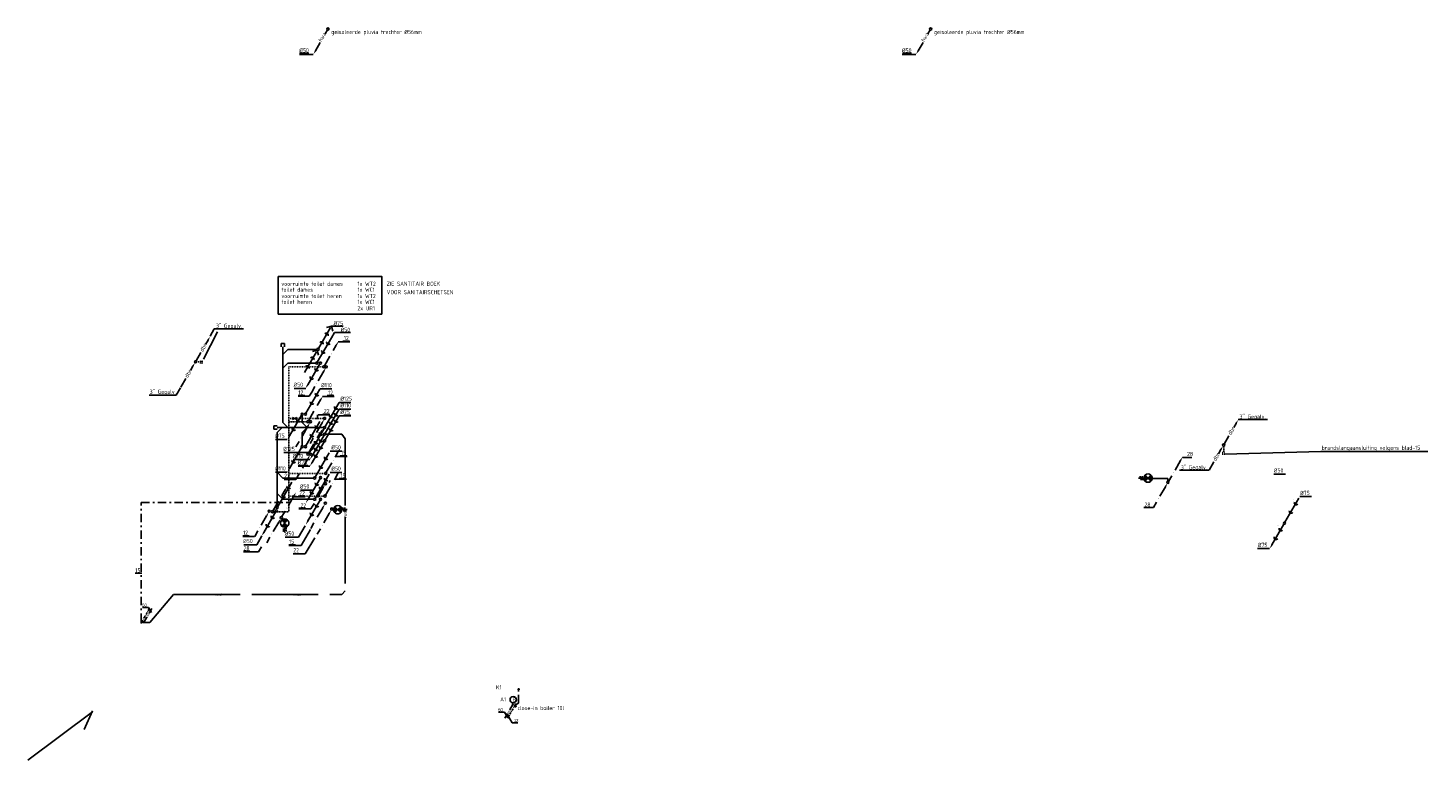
# Model space of a CAD drawing. Extents: x -138812 to 250702, y -18987 to 104055.
# Tile 192 of 193: x 139601 to 181644, y 55539 to 77535. Entities that reach past the tile are written whole.
import ezdxf
from ezdxf.enums import TextEntityAlignment as Align

# ---------------------------------------------------------------- set-up
doc = ezdxf.new("R2010")
doc.units = 0
doc.header["$LTSCALE"] = 50
for name, pattern in [('2322109', [10, 5, -2, 1, -2]), ('2322121A', [47, 40, -7]), ('DASHDOT', [1, 0.5, -0.25, 0, -0.25])]:
    doc.linetypes.add(name, pattern=pattern)
doc.layers.get('0').update_dxf_attribs({"linetype": 'CONTINUOUS'})
for name, color, linetype in [('52AF', 6, 'CONTINUOUS'), ('53WA', 3, 'DASHDOT'), ('56WD', 4, 'CONTINUOUS'), ('KADER', 7, 'CONTINUOUS'), ('WL5232--', 4, 'CONTINUOUS'), ('WL531---', 160, 'CONTINUOUS'), ('WL570---_RETOUR', 112, 'CONTINUOUS'), ('WM5232--', 1, 'CONTINUOUS'), ('WM531---', 1, 'CONTINUOUS')]:
    doc.layers.add(name, color=color, linetype=linetype)
doc.styles.add('BURO-018', font='ARIAL.TTF', dxfattribs={"height": 90})
doc.styles.add('ISO25', font='ISO', dxfattribs={"width": 0.9, "height": 125})

# ---------------------------------------------------------------- blocks, each defined once
blk = doc.blocks.new('RIOL2')
at = {"layer": '52AF', "color": 2, "linetype": 'Continuous'}
blk.add_line((436, 757), (15, 28), dxfattribs=at)
blk.add_circle((0, 0), 31.2, dxfattribs=at)
at = {"layer": '52AF', "color": 1}
for centre in [(354, 615), (204, 356)]:
    blk.add_arc(centre, 58.9, 160.1692, 319.8308, dxfattribs=at)
at = {"layer": '52AF', "color": 2, "linetype": 'Continuous'}
blk.add_solid([(98, 122), (55, 147), (14, 27)], dxfattribs=at)
blk = doc.blocks.new('RIOL3')
at = {"layer": '52AF', "color": 2, "linetype": 'Continuous'}
blk.add_line((-16, -27), (-377, -652), dxfattribs=at)
blk.add_circle((0, 0), 31.2, dxfattribs=at)
at = {"layer": '52AF', "color": 1}
for centre in [(-249, -428), (-101, -172)]:
    blk.add_arc(centre, 58.9, 160.1692, 319.8308, dxfattribs=at)
at = {"layer": '52AF', "color": 2, "linetype": 'Continuous'}
blk.add_solid([(-356, -664), (-399, -639), (-440, -760)], dxfattribs=at)
blk = doc.blocks.new('RIOL')
at = {"layer": '52AF', "color": 2, "linetype": 'Continuous'}
for p, q in [((436, 757), (15, 28)), ((-16, -27), (-377, -652))]:
    blk.add_line(p, q, dxfattribs=at)
blk.add_circle((0, 0), 31.2, dxfattribs=at)
at = {"layer": '52AF', "color": 1}
for centre in [(354, 615), (204, 356), (-249, -428), (-101, -172)]:
    blk.add_arc(centre, 58.9, 160.1692, 319.8308, dxfattribs=at)
at = {"layer": '52AF', "color": 2, "linetype": 'Continuous'}
for points in [[(98, 122), (55, 147), (14, 27)], [(-356, -664), (-399, -639), (-440, -760)]]:
    blk.add_solid(points, dxfattribs=at)
blk = doc.blocks.new('KW2')
at = {"color": 2, "linetype": 'Continuous'}
for p, q in [((376, 653), (281, 488)), ((181, 315), (17, 31))]:
    blk.add_line(p, q, dxfattribs=at)
blk.add_circle((0, 0), 31.2, dxfattribs=at)
blk.add_solid([(356, 668), (399, 643), (440, 764)], dxfattribs=at)
at = {"color": 2, "linetype": 'Continuous', "style": 'ISO25', "width": 0.9}
blk.add_text('.', height=125, rotation=240, dxfattribs=at).set_placement((229, 407))
blk = doc.blocks.new('K')
at = {"layer": '53WA', "color": 2, "linetype": 'Continuous'}
for p, q in [((-241, -419), (-77, -135)), ((-436, -757), (-341, -592))]:
    blk.add_line(p, q, dxfattribs=at)
blk.add_circle((0, 0), 31.2, dxfattribs=at)
blk.add_solid([(-98, -122), (-55, -147), (-14, -27)], dxfattribs=at)
at = {"layer": '53WA', "color": 2, "linetype": 'Continuous', "style": 'ISO25', "width": 0.9}
blk.add_text('.', height=125, rotation=60, dxfattribs=at).set_placement((-289, -511))
blk = doc.blocks.new('AFSL')
at = {"color": 2, "linetype": 'Continuous'}
for p, q in [((2.5, 5), (-2.5, -5)), ((-2.5, 5), (2.5, 5)), ((2.5, -5), (-2.5, 5)), ((-2.5, -5), (2.5, -5))]:
    blk.add_line(p, q, dxfattribs=at)
blk = doc.blocks.new('DBR', base_point=(29632, 10127))
at = {"layer": '53WA', "color": 2, "linetype": 'Continuous'}
for p, q in [((30005, 10776), (29933, 10651)), ((29791, 10405), (29646, 10154)), ((29551, 9992), (29479, 9866)), ((29337, 9621), (29192, 9370))]:
    blk.add_line(p, q, dxfattribs=at)
blk.add_circle((29632, 10127), 31.2, dxfattribs=at)
for points in [[(29982, 10790), (30026, 10765), (30067, 10886)], [(29528, 10006), (29571, 9981), (29612, 10102)]]:
    blk.add_solid(points, dxfattribs=at)
at = {"layer": '53WA', "color": 1, "linetype": 'Continuous', "style": 'ISO25', "width": 0.9}
for p in [(29853, 10416), (29398, 9632)]:
    blk.add_text('dbr', height=125, rotation=60, dxfattribs=at).set_placement(p)
blk = doc.blocks.new('*X1221')
at = {"color": 0}
for p, q in [((30, 60.6), (39.4, 60.6)), ((30, 60), (40, 60)), ((30, 59.4), (39.4, 59.4)), ((30.1, 61.2), (38.8, 61.2)), ((30.1, 58.8), (38.8, 58.8)), ((30.2, 61.9), (38.1, 61.9)), ((30.2, 58.1), (38.1, 58.1)), ((30.3, 62.5), (37.5, 62.5)), ((30.3, 57.5), (37.5, 57.5)), ((30.5, 63.1), (36.9, 63.1)), ((30.5, 56.9), (36.9, 56.9)), ((30.7, 63.8), (36.2, 63.8)), ((30.7, 56.2), (36.2, 56.2)), ((31, 64.4), (35.6, 64.4)), ((31, 55.6), (35.6, 55.6)), ((31.3, 65), (35, 65)), ((31.3, 55), (35, 55)), ((31.7, 65.6), (34.4, 65.6)), ((31.7, 54.4), (34.4, 54.4)), ((32.2, 66.2), (33.8, 66.2)), ((32.2, 53.8), (33.8, 53.8)), ((32.7, 66.9), (33.1, 66.9)), ((32.7, 53.1), (33.1, 53.1)), ((40, 60), (50, 60)), ((40.6, 60.6), (50, 60.6)), ((40.6, 59.4), (50, 59.4)), ((41.2, 61.2), (49.9, 61.2)), ((41.2, 58.8), (49.9, 58.8)), ((41.9, 61.9), (49.8, 61.9)), ((41.9, 58.1), (49.8, 58.1)), ((42.5, 62.5), (49.7, 62.5)), ((42.5, 57.5), (49.7, 57.5)), ((43.1, 63.1), (49.5, 63.1)), ((43.1, 56.9), (49.5, 56.9)), ((43.8, 63.8), (49.3, 63.8)), ((43.8, 56.2), (49.3, 56.2)), ((44.4, 64.4), (49, 64.4)), ((44.4, 55.6), (49, 55.6)), ((45, 65), (48.7, 65)), ((45, 55), (48.7, 55)), ((45.6, 65.6), (48.3, 65.6)), ((45.6, 54.4), (48.3, 54.4)), ((46.2, 66.2), (47.8, 66.2)), ((46.2, 53.8), (47.8, 53.8)), ((46.9, 66.9), (47.3, 66.9)), ((46.9, 53.1), (47.3, 53.1))]:
    blk.add_line(p, q, dxfattribs=at)
blk = doc.blocks.new('BSLH')
at = {"color": 2, "linetype": 'Continuous'}
for p, q in [((1.77, -1.77), (-1.77, 1.77)), ((-1.77, -1.77), (1.77, 1.77)), ((2.51, 0.02), (3.03, 1.25)), ((3.03, 1.25), (3.57, -1.16)), ((3.57, -1.16), (4.22, 1.25)), ((4.22, 1.25), (4.71, -1.16)), ((4.71, -1.16), (5.01, 0.04)), ((5.01, 0.04), (5.69, 0.04))]:
    blk.add_line(p, q, dxfattribs=at)
for start, end in [(135, 225), (45, 135), (315, 45), (225, 315)]:
    blk.add_arc((0, 0), 2.5, start, end, dxfattribs=at)
at = {"color": 2, "linetype": 'Continuous', "xscale": 0.25, "yscale": 0.25, "zscale": 0.25}
blk.add_blockref('*X1221', (-10, -15), dxfattribs=at)
blk = doc.blocks.new('KW')
at = {"layer": '53WA', "color": 2, "linetype": 'Continuous'}
for p, q in [((214, 368), (377, 652)), ((18, 29), (113, 195)), ((-241, -419), (-77, -135)), ((-436, -757), (-341, -592))]:
    blk.add_line(p, q, dxfattribs=at)
blk.add_circle((0, 0), 31.2, dxfattribs=at)
for points in [[(356, 666), (399, 641), (440, 761)], [(-98, -122), (-55, -147), (-14, -27)]]:
    blk.add_solid(points, dxfattribs=at)
at = {"layer": '53WA', "color": 2, "linetype": 'Continuous', "style": 'ISO25', "width": 0.9}
for p in [(167, 268), (-289, -511)]:
    blk.add_text('.', height=125, rotation=60, dxfattribs=at).set_placement(p)
blk = doc.blocks.new('HWA3')
at = {"layer": '52AF', "color": 2, "linetype": 'Continuous'}
for p, q in [((-230, -404), (-373, -651)), ((-13, -28), (-82, -147))]:
    blk.add_line(p, q, dxfattribs=at)
blk.add_circle((0, 0), 31.2, dxfattribs=at)
blk.add_solid([(-351, -663), (-394, -638), (-435, -759)], dxfattribs=at)
at = {"layer": '52AF', "color": 1, "linetype": 'Continuous', "style": 'ISO25', "width": 0.9}
blk.add_text('hwa', height=125, rotation=60, dxfattribs=at).set_placement((-191, -397))
blk = doc.blocks.new('MAATW1')
at = {"layer": 'KADER', "color": 1, "linetype": 'Continuous'}
for p, q in [((-3, 0), (348, 0)), ((334, 22), (134, 22))]:
    blk.add_line(p, q, dxfattribs=at)
at = {"layer": 'KADER', "color": 2, "linetype": 'Continuous', "style": 'ISO25', "width": 0.9}
blk.add_text('22', height=125, dxfattribs=at).set_placement((169, 50))
blk = doc.blocks.new('MAATW')
at = {"layer": '53WA', "color": 1, "linetype": 'Continuous'}
for p, q in [((-160, 22), (-354, 22)), ((-354, 0), (-3, 0))]:
    blk.add_line(p, q, dxfattribs=at)
at = {"layer": '53WA', "color": 2, "linetype": 'Continuous', "style": 'ISO25', "width": 0.9}
blk.add_text('22', height=125, dxfattribs=at).set_placement((-349, 50))
blk = doc.blocks.new('LDV2')
at = {"color": 0, "linetype": 'Continuous'}
for p, q in [((-4.5, -7.8), (-6.8, -11.7)), ((-0.2, -0.4), (-2.5, -4.3))]:
    blk.add_line(p, q, dxfattribs=at)
blk.add_lwpolyline([(-6.8, -11.7, 0, 1, 0), (-5.5, -9.5, 1, 1, 0)], format="xyseb", dxfattribs=at)
blk.add_circle((0, 0), 0.5, dxfattribs=at)
at = {"color": 0, "linetype": 'Continuous', "style": 'BURO-018'}
blk.add_attdef('LD_TEXT1', text='', height=1.8, rotation=60, dxfattribs=at).set_placement((-3.5, -6.1), align=Align.MIDDLE)
blk = doc.blocks.new('LDV4109')
at = {"color": 0, "linetype": 'Continuous'}
for p, q in [((-6.8, -11.7), (-5.8, -10.1)), ((-5.4, -9.4), (-5.3, -9.1)), ((-4.9, -8.4), (-3.9, -6.8)), ((-3.6, -6.2), (-3.4, -5.8)), ((-3, -5.2), (-2.1, -3.6)), ((-1.7, -2.9), (-1.5, -2.6)), ((-1.1, -1.9), (-0.3, -0.4))]:
    blk.add_line(p, q, dxfattribs=at)
blk.add_lwpolyline([(-0.3, -0.4, 0, 1, 0), (-1.5, -2.6, 1, 1, 0)], format="xyseb", dxfattribs=at)
blk.add_circle((0, 0), 0.5, dxfattribs=at)
blk = doc.blocks.new('*U2054', base_point=(223474, -20239, 2700))
at = {"color": 0, "linetype": 'Continuous'}
for p, q in [((223502, -20189, 2700), (223445, -20289, 2700)), ((223583, -20429, 2700), (223445, -20189, 2700)), ((223583, -20429, 2700), (223753, -20429, 2700))]:
    blk.add_line(p, q, dxfattribs=at)
at = {"color": 0, "linetype": 'Continuous', "style": 'BURO-018'}
blk.add_text('12', height=90, dxfattribs=at).set_placement((223633, -20404, 2700))
blk = doc.blocks.new('*U2055', base_point=(223342, -19736, 2700))
at = {"color": 0, "linetype": 'Continuous'}
for p, q in [((223284, -19636, 2700), (223105, -19636, 2700)), ((223284, -19636, 2700), (223370, -19786, 2700)), ((223313, -19786, 2700), (223370, -19686, 2700))]:
    blk.add_line(p, q, dxfattribs=at)
at = {"color": 0, "linetype": 'Continuous', "style": 'BURO-018'}
blk.add_text('50', height=90, dxfattribs=at).set_placement((223234, -19611, 2700), align=Align.RIGHT)
blk = doc.blocks.new('*U2056', base_point=(223332, -20203, 2700))
at = {"color": 0, "linetype": 'Continuous'}
for p, q in [((223274, -20103, 2700), (223096, -20103, 2700)), ((223274, -20103, 2700), (223361, -20253, 2700)), ((223303, -20253, 2700), (223361, -20153, 2700))]:
    blk.add_line(p, q, dxfattribs=at)
at = {"color": 0, "linetype": 'Continuous', "style": 'BURO-018'}
blk.add_text('50', height=90, dxfattribs=at).set_placement((223224, -20078, 2700), align=Align.RIGHT)
blk = doc.blocks.new('LDV1109')
at = {"color": 0, "linetype": 'Continuous'}
for p, q in [((0.2, 0.4), (1.2, 2.1)), ((1.6, 2.7), (1.7, 3)), ((2.1, 3.7), (3.1, 5.3)), ((3.4, 6), (3.6, 6.3)), ((4, 6.9), (4.9, 8.6)), ((5.3, 9.2), (5.5, 9.5)), ((5.9, 10.2), (6.7, 11.7))]:
    blk.add_line(p, q, dxfattribs=at)
blk.add_lwpolyline([(6.7, 11.7, 0, 1, 0), (5.5, 9.5, 1, 1, 0)], format="xyseb", dxfattribs=at)
blk.add_circle((0, 0), 0.5, dxfattribs=at)
blk = doc.blocks.new('LDV3')
at = {"color": 0, "linetype": 'Continuous'}
for p, q in [((0.2, 0.4), (2.5, 4.3)), ((4.5, 7.8), (6.8, 11.7))]:
    blk.add_line(p, q, dxfattribs=at)
blk.add_lwpolyline([(0.2, 0.4, 0, 1, 0), (1.5, 2.6, 1, 1, 0)], format="xyseb", dxfattribs=at)
blk.add_circle((0, 0), 0.5, dxfattribs=at)
at = {"color": 0, "linetype": 'Continuous', "style": 'BURO-018'}
blk.add_attdef('LD_TEXT1', text='', height=1.8, rotation=60, dxfattribs=at).set_placement((3.5, 6.1), align=Align.MIDDLE)
blk = doc.blocks.new('2322121A-1')
at = {"layer": 'WM5232--', "color": 0, "style": 'BURO-018'}
for p in [(145323, 60517, 2700), (147673, 60517, 2700)]:
    blk.add_text('vwa', height=90, dxfattribs=at).set_placement(p, align=Align.MIDDLE)
blk = doc.blocks.new('2322121A-2')
at = {"layer": 'WM5232--', "color": 0, "style": 'BURO-018'}
blk.add_text('vwa', height=90, rotation=90, dxfattribs=at).set_placement((149127, 62906, 2700), align=Align.MIDDLE)

msp = doc.modelspace()

# ---------------------------------------------------------------- linework, layer by layer
at = {"color": 1, "linetype": 'Continuous'}
msp.add_line((148292.82833, 65911.41004), (148292.82833, 65815.35033), dxfattribs=at)
at = {"layer": '52AF', "color": 1, "linetype": 'Continuous'}
for p, q in [((148161.94288, 76739.93305), (147754.52705, 76739.93305)), ((147758.84399, 76778.98595), (148033.84399, 76778.98595)), ((166261.94288, 76739.93305), (165854.52705, 76739.93305)), ((165858.84399, 76778.98595), (166133.84399, 76778.98595)), ((148715.07679, 68576.71782), (149065.9897, 68576.71782)), ((148808.06472, 68380.87187), (149283.0799, 68380.87187)), ((147590.96594, 66704.31185), (147941.87885, 66704.31185)), ((148370.11156, 66689.47503), (148721.02447, 66689.47503)), ((148947.03618, 66084.13301), (149297.94909, 66084.13301)), ((148947.03618, 65882.35234), (149297.94909, 65882.35234)), ((149283.84399, 65903.98595), (149083.84399, 65903.98595)), ((147037.83203, 65170.18525), (147388.74494, 65170.18525)), ((147281.68677, 64775.52599), (148072.72774, 64775.52599)), ((148676.4169, 64822.35041), (149027.32981, 64822.35041)), ((147561.22756, 64564.84323), (148066.78006, 64564.84323)), ((147715.86715, 64371.96464), (148066.78006, 64371.96464)), ((148008.06739, 64393.59826), (147715.8784, 64393.59826)), ((147037.83203, 64187.98814), (147388.74494, 64187.98814)), ((148676.4169, 64182.98255), (149027.32981, 64182.98255)), ((147779.84865, 63646.04859), (148176.05372, 63646.04859)), ((147327.51466, 62232.34591), (147723.71973, 62232.34591)), ((146080.25612, 62006.97644), (146469.70292, 62006.97644))]:
    msp.add_line(p, q, dxfattribs=at)
at = {"layer": '52AF', "color": 2, "linetype": 'Continuous'}
for p, q in [((148325.29604, 67905.55459), (148686.25911, 68530.76098)), ((148568.0834, 68537.4805), (148713.31225, 68575.01155)), ((148713.31225, 68575.01155), (148750.8433, 68429.7827)), ((147900.29604, 67180.55459), (148261.25911, 67805.76098)), ((148143.0834, 67812.4805), (148288.31225, 67850.01155)), ((148288.31225, 67850.01155), (148325.8433, 67704.7827))]:
    msp.add_line(p, q, dxfattribs=at)
at = {"layer": '52AF', "linetype": 'Continuous'}
for p, q in [((147208.84399, 67953.98595), (147208.84399, 68053.98595)), ((147208.84399, 68053.98595), (147308.84399, 68053.98595)), ((147258.84399, 67953.98595), (147258.84399, 65678.98595)), ((147408.84399, 67878.98595), (147258.84399, 67728.98595)), ((147308.84399, 68053.98595), (147308.84399, 67953.98595)), ((148283.84399, 67878.98595), (147408.84399, 67878.98595)), ((147408.84399, 67466.9241), (147258.84399, 67316.9241)), ((148245.21035, 67466.9241), (147408.84399, 67466.9241)), ((147258.84399, 65678.98595), (147408.84399, 65528.98595)), ((147833.84399, 65678.98595), (147833.84399, 65903.98595)), ((147833.84399, 65678.98595), (147983.84399, 65528.98595)), ((146983.84399, 65478.98595), (146983.84399, 65578.98595)), ((146983.84399, 65578.98595), (147083.84399, 65578.98595)), ((147083.84399, 65478.98595), (146983.84399, 65478.98595)), ((147233.84399, 65528.98595), (147083.84399, 65378.98595)), ((147083.84399, 65528.98595), (147233.84399, 65528.98595)), ((147083.84399, 63153.98595), (147083.84399, 65378.98595)), ((147233.84399, 65528.98595), (147408.84399, 65528.98595)), ((147408.84399, 65528.98595), (148483.84399, 65528.98595)), ((147983.84399, 65528.98595), (147833.84399, 65378.98595)), ((147833.84399, 64978.98595), (147833.84399, 65378.98595)), ((147258.84399, 64012.6067), (147083.84399, 64187.6067)), ((148183.84399, 64012.6067), (147258.84399, 64012.6067)), ((147258.84399, 63373.23884), (147083.84399, 63548.23884)), ((148183.84399, 63373.23884), (147258.84399, 63373.23884))]:
    msp.add_line(p, q, dxfattribs=at)
at = {"layer": '52AF', "color": 4, "linetype": 'Continuous', "elevation": -2700}
msp.add_lwpolyline([(147114.9212, 70069.52494), (150223.40418, 70069.52494), (150223.40418, 68936.30375), (147114.9212, 68936.30375)], close=True, dxfattribs=at)
at = {"layer": '52AF', "color": 2, "linetype": 'Continuous'}
msp.add_circle((148308.84399, 67878.98595), 31.25, dxfattribs=at)
at = {"layer": '52AF', "color": 1}
for centre in [(148409.6759, 68051.48208), (148557.39777, 68307.34387), (147984.6759, 67326.48208), (148132.39777, 67582.34387)]:
    msp.add_arc(centre, 58.94797, 340.169150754, 139.830849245, dxfattribs=at)
at = {"layer": '53WA', "color": 1, "linetype": 'Continuous'}
for p, q in [((144869.90397, 67582.65126), (145292.18899, 68404.61077)), ((145067.15263, 68274.95792), (145194.36928, 68495.30363)), ((145194.36928, 68495.30363), (146077.02292, 68495.51333)), ((148718.05063, 68226.569), (148808.06472, 68380.87187)), ((149251.13177, 68126.54074), (149051.13177, 68126.54074)), ((148914.32396, 68104.90712), (149265.23687, 68104.90712)), ((144053.62196, 66505.57734), (143242.46013, 66505.4146)), ((144180.83862, 66725.92305), (144053.62196, 66505.57734)), ((147715.86715, 66469.89018), (148047.31494, 66469.89018)), ((147909.93073, 66491.5238), (147715.8784, 66491.5238)), ((148120.30915, 66594.51942), (148047.31494, 66469.89018)), ((148444.45752, 66466.92282), (148795.37043, 66466.92282)), ((148781.26533, 66488.55644), (148581.26533, 66488.55644)), ((176826.76956, 65766.62518), (175943.5396, 65766.62518)), ((175542.07144, 64728.04818), (178423.72068, 64811.13434)), ((178423.72068, 64811.13434), (181644.38748, 64811.13434)), ((148835.30914, 64656.02028), (149186.22205, 64656.02028)), ((149172.11696, 64677.65389), (148972.11696, 64677.65389)), ((174554.02066, 64630.6317), (174271.50602, 64630.6317)), ((148643.70468, 63882.34977), (148679.39074, 63938.72966)), ((148813.54407, 63973.54897), (149164.45698, 63973.54897)), ((149150.35188, 63995.18259), (148950.35188, 63995.18259)), ((175066.25733, 64244.36804), (174183.02737, 64244.36804)), ((177010.76191, 64129.41514), (177361.67482, 64129.41514)), ((147730.09385, 63089.02511), (148094.37922, 63089.02511)), ((147924.15742, 63110.65873), (147730.1051, 63110.65873)), ((173397.93408, 63129.8222), (173115.41945, 63129.8222)), ((177799.00276, 63452.74958), (178149.91567, 63452.74958)), ((146053.85072, 62256.54611), (146404.76363, 62256.54611)), ((146247.9143, 62278.17972), (146053.86198, 62278.17972)), ((146624.46852, 62271.07173), (146469.70292, 62006.97644)), ((147923.48496, 62573.22953), (147723.71973, 62232.34591)), ((148084.06525, 62463.77649), (147802.8751, 61983.94766)), ((146262.42435, 61811.99257), (146068.37203, 61811.99257)), ((146612.57317, 61944.66182), (146522.14832, 61790.35895)), ((147438.58972, 61983.94766), (147802.8751, 61983.94766)), ((147632.6533, 62005.58128), (147438.60097, 62005.58128)), ((148210.32773, 62211.4263), (147929.13758, 61731.59747)), ((176529.05917, 61891.21368), (176879.97208, 61891.21368)), ((146068.36077, 61790.35895), (146522.14832, 61790.35895)), ((147564.8522, 61731.59747), (147929.13758, 61731.59747)), ((143015.70155, 61151.12234), (142821.64923, 61151.12234))]:
    msp.add_line(p, q, dxfattribs=at)
at = {"layer": '53WA', "color": 2, "linetype": 'DASHDOT'}
for p, q in [((144658.84399, 67503.98595), (144783.84399, 67503.98595)), ((144783.84399, 67453.98595), (144783.84399, 67553.98595)), ((144833.84399, 67453.98595), (144833.84399, 67553.98595)), ((175458.84399, 64778.98595), (175558.84399, 64778.98595)), ((175508.84399, 64978.98595), (175508.84399, 64778.98595)), ((175458.84399, 64728.98595), (175558.84399, 64728.98595))]:
    msp.add_line(p, q, dxfattribs=at)
at = {"layer": '53WA', "linetype": 'DASHDOT'}
for p, q in [((147433.84399, 67353.98595), (147433.84399, 63000.68136)), ((148458.84399, 67353.98595), (147433.84399, 67353.98595)), ((147546.34399, 65803.98595), (147433.84399, 65803.98595)), ((147983.84399, 65703.98595), (147433.84399, 65703.98595)), ((147671.34399, 65803.98595), (148483.84399, 65803.98595)), ((146984.23657, 63000.68136), (147433.84399, 63000.68136))]:
    msp.add_line(p, q, dxfattribs=at)
at = {"layer": '53WA', "color": 2, "linetype": 'Continuous'}
for p, q in [((148268.20455, 65385.25909), (148432.07026, 65669.08281)), ((148072.69526, 65046.62705), (148168.10464, 65211.88095)), ((148481.58928, 62662.56282), (148645.45498, 62946.38654)), ((148286.07998, 62323.93078), (148381.48936, 62489.18469))]:
    msp.add_line(p, q, dxfattribs=at)
at = {"layer": '53WA', "color": 3, "linetype": 'DASHDOT'}
for p, q in [((147430.60643, 64148.61414), (148506.15615, 64148.61414)), ((147430.60643, 63471.62975), (147676.87716, 63471.62975)), ((147943.25162, 63466.65193), (148486.05241, 63466.65193))]:
    msp.add_line(p, q, dxfattribs=at)
at = {"layer": '53WA', "color": 2, "linetype": 'Continuous'}
for centre in [(148508.84399, 65803.98595), (148722.22871, 63081.28969)]:
    msp.add_circle(centre, 31.25, dxfattribs=at)
for points in [[(148410.41962, 65681.58281), (148453.72089, 65656.58281), (148494.57026, 65777.33599)], [(148623.80435, 62958.88654), (148667.10562, 62933.88654), (148707.95498, 63054.63972)]]:
    msp.add_solid(points, dxfattribs=at)
at = {"layer": '56WD'}
msp.add_line((141537.54325, 57016.18652), (141287.09171, 56458.9861), dxfattribs=at)
at = {"layer": 'KADER', "color": 1, "linetype": 'Continuous'}
msp.add_line((148947.03618, 66285.91369), (149297.94909, 66285.91369), dxfattribs=at)
at = {"layer": 'WL5232--', "linetype": '2322121A'}
for p, q in [((148545.3383, 65330.55901), (149025.67227, 65330.55901)), ((149025.67227, 65330.55901), (149126.54738, 65190.8083)), ((149127.26517, 65190.8083, 2700), (149127.26517, 60621.46004, 2700)), ((149026.05311, 60516.75164, 2700), (149127.26517, 60621.46004, 2700)), ((143259.08469, 59675.39463, 2700), (143969.02638, 60516.75164, 2700)), ((143969.02638, 60516.75164, 2700), (149026.05311, 60516.75164, 2700)), ((143104.98817, 59675.39463, 2700), (143259.08469, 59675.39463, 2700))]:
    msp.add_line(p, q, dxfattribs=at)
at = {"layer": 'WL5232--', "color": 2, "linetype": '2322109'}
for centre in [(154335.51684, 57663.1365, -2700), (154241.67935, 57152.82503, -2700)]:
    msp.add_circle(centre, 17.62485, dxfattribs=at)
at = {"layer": 'WL531---', "linetype": '2322109'}
for p, q in [((143003.82146, 59689.19576, 2700), (143003.82146, 63272.95912, 2700)), ((143003.82146, 63272.95912, 2700), (147434.29212, 63272.95912, 2700)), ((154336.05687, 57245.63401), (154336.05687, 57649.46696)), ((154336.1472, 57245.10279), (154262.58006, 57208.9456))]:
    msp.add_line(p, q, dxfattribs=at)
at = {"layer": 'WL570---_RETOUR'}
for p, q in [((173828.67656, 64002.25709), (173362.24808, 64002.25709)), ((173828.67656, 63904.1271), (173828.67656, 64002.25709)), ((141537.54399, 56990.64681), (139601.09501, 55539.04199))]:
    msp.add_line(p, q, dxfattribs=at)
at = {"layer": 'WM5232--', "color": 3, "linetype": 'Continuous'}
msp.add_circle((154173.0539, 57351.19595, -2700), 95.96684, dxfattribs=at)

# ---------------------------------------------------------------- block references
msp.add_blockref('DBR', (144633.84399, 67503.98595))
at = {"layer": '52AF', "color": 1, "linetype": 'Continuous'}
for p in [(148608.84399, 77503.98595), (166708.84399, 77503.98595)]:
    msp.add_blockref('HWA3', p, dxfattribs=at)
at = {"layer": '52AF', "linetype": 'Continuous'}
for name, p in [('RIOL2', (148274.94874, 67466.9241)), ('RIOL3', (148379.03307, 67466.9241)), ('RIOL2', (147933.84399, 65928.98595)), ('RIOL3', (147833.84399, 65928.98595)), ('RIOL2', (147933.84399, 64953.98595)), ('RIOL3', (147833.84399, 64953.98595)), ('RIOL2', (148208.84399, 64012.6067)), ('RIOL3', (148386.59208, 64023.8136)), ('RIOL2', (148208.84399, 63373.23884)), ('RIOL2', (147083.84399, 63128.98595)), ('RIOL3', (148386.59208, 63373.66988)), ('RIOL3', (147058.84399, 63028.98595))]:
    msp.add_blockref(name, p, dxfattribs=at)
at = {"layer": '52AF'}
for p in [(148508.84399, 65528.98595), (148508.84399, 65328.98595), (148508.84399, 65128.98595)]:
    msp.add_blockref('RIOL', p, dxfattribs=at)
at = {"layer": '52AF', "color": 2, "linetype": 'Continuous'}
msp.add_blockref('RIOL', (177333.84399, 62653.98595), dxfattribs=at)
at = {"layer": '53WA', "linetype": 'Continuous'}
for name, p in [('KW2', (148483.84399, 67353.98595)), ('K', (148558.84399, 67353.98595))]:
    msp.add_blockref(name, p, dxfattribs=at)
at = {"layer": '53WA', "linetype": 'DASHDOT'}
for name, p in [('KW2', (148008.84399, 65703.98595)), ('K', (148083.84399, 65703.98595)), ('KW2', (148008.84399, 64728.98595)), ('K', (148083.84399, 64728.98595)), ('KW2', (148542.5751, 64153.69867)), ('KW2', (148520.81003, 63471.22737)), ('KW2', (146944.72653, 63000.68136)), ('K', (148534.14232, 63841.19865)), ('K', (148530.51481, 63255.71011)), ('K', (146844.33394, 63014.9055))]:
    msp.add_blockref(name, p, dxfattribs=at)
at = {"layer": '53WA', "color": 1, "linetype": 'Continuous'}
for name, p in [('MAATW1', (148316.45112, 65913.47541)), ('MAATW', (147644.49503, 63968.40329)), ('KW', (147209.33792, 62822.8412)), ('MAATW1', (147576.91573, 63445.36724))]:
    msp.add_blockref(name, p, dxfattribs=at)
at = {"layer": '53WA', "linetype": 'Continuous', "xscale": 12.5, "yscale": 12.5, "zscale": 12.5, "rotation": 270}
msp.add_blockref('AFSL', (147608.84399, 65803.98595), dxfattribs=at)
at = {"layer": '53WA', "color": 2, "linetype": 'DASHDOT'}
for name, p in [('DBR', (175508.84399, 65003.98595)), ('KW', (173833.84399, 63883.50796))]:
    msp.add_blockref(name, p, dxfattribs=at)
at = {"layer": '53WA', "color": 2, "linetype": 'DASHDOT', "xscale": 50, "yscale": 50, "zscale": 50, "rotation": 180}
msp.add_blockref('BSLH', (173237.05495, 64008.50796), dxfattribs=at)
at = {"layer": '53WA', "color": 1, "linetype": 'Continuous', "xscale": 50, "yscale": 50, "zscale": 50}
msp.add_blockref('BSLH', (148904.08311, 63061.57525), dxfattribs=at)
at = {"layer": '53WA', "color": 1, "linetype": 'Continuous', "xscale": 50, "yscale": 50, "zscale": 50, "rotation": 270}
msp.add_blockref('BSLH', (147308.73314, 62658.21677), dxfattribs=at)
at = {"layer": 'WL5232--', "color": 2}
ref = msp.add_blockref('LDV3', (143078.02803, 59679.66029, 2700), dxfattribs=dict(at, xscale=35, yscale=35, zscale=35))
ref.add_attrib('LD_TEXT1', 'vwa', dxfattribs={"layer": '0', "color": 1, "linetype": 'Continuous', "height": 63, "rotation": 60, "style": 'BURO-018'}).set_placement((143200.52803, 59891.83651, 2700), align=Align.MIDDLE)
at = {"layer": 'WL5232--', "color": 2, "linetype": '2322109'}
ref = msp.add_blockref('LDV2', (154159.29567, 57205.71612), dxfattribs=dict(at, xscale=35, yscale=35, zscale=35))
ref.add_attrib('LD_TEXT1', 'vwa', dxfattribs={"layer": '0', "color": 1, "linetype": 'Continuous', "height": 63, "rotation": 60, "style": 'BURO-018'}).set_placement((154036.79567, 56993.53989), align=Align.MIDDLE)
at = {"layer": 'WL531---', "color": 2, "xscale": 35, "yscale": 35, "zscale": 35}
msp.add_blockref('LDV1109', (143007.63608, 59672.08864, 2700), dxfattribs=at)
at = {"layer": 'WL531---', "color": 2, "linetype": '2322109', "xscale": 35, "yscale": 35, "zscale": 35}
msp.add_blockref('LDV4109', (154240.26405, 57207.72089), dxfattribs=at)
at = {"layer": 'WM5232--'}
for name in ['2322121A-2', '2322121A-1']:
    msp.add_blockref(name, (0, 0), dxfattribs=at)
at = {"layer": 'WM5232--', "linetype": '2322109'}
for name, p in [('*U2055', (143277.30098, 60021.9947)), ('*U2056', (153969.79267, 56877.48729))]:
    msp.add_blockref(name, p, dxfattribs=at)
at = {"layer": 'WM531---', "linetype": '2322109'}
msp.add_blockref('*U2054', (154031.31939, 56845.81811), dxfattribs=at)

# ---------------------------------------------------------------- texts
at = {"layer": '52AF', "color": 2, "linetype": 'Continuous', "style": 'ISO25', "width": 0.9}
for s, p in [('geisoleerde pluvia trechter %%C56mm', (148708.84399, 77353.98595)), ('geisoleerde pluvia trechter %%C56mm', (166808.84399, 77353.98595)), ('voorruimte toilet dames ', (147211.38013, 69786.30567, -2700)), ('1x WT2', (149494.84803, 69786.30567, -2700)), ('ZIE SANTITAIR BOEK', (150371.6499, 69786.30567, -2700)), ('voorruimte toilet heren', (147211.38013, 69419.0481, -2700)), ('toilet dames', (147211.38013, 69610.30427, -2700)), ('toilet heren', (147211.38013, 69243.04669, -2700)), ('1x WC1', (149494.84803, 69610.30427, -2700)), ('1x WT2', (149494.84803, 69419.0481, -2700)), ('VOOR SANITAIRSCHETSEN', (150371.6499, 69534.66838, -2700)), ('2x UR1', (149494.84803, 69050.818, -2700)), ('1x WC1', (149494.84803, 69243.04669, -2700)), ('%%C75', (148773.60313, 68599.89099)), ('%%C50', (148990.69332, 68404.04504)), ('%%C50', (147575.14633, 66754.19129)), ('%%C110', (148404.84719, 66739.35448)), ('%%C110', (148981.77181, 66134.01245)), ('%%C75', (148981.77181, 65932.23178)), ('%%C75', (147022.01241, 65220.06469)), ('%%C125', (147265.86715, 64825.40543)), ('%%C50', (148711.15253, 64872.22985)), ('%%c110', (147022.01241, 64237.86758)), ('%%C110', (147545.40794, 64614.72267)), ('%%C75', (147700.04753, 64421.84408)), ('%%C50', (148711.15253, 64232.86199)), ('%%C50', (147764.02903, 63695.92803)), ('%%C50', (147311.69504, 62282.22535)), ('%%C50', (146064.43651, 62056.85588)), ('K1', (153657.04031, 57660.8965, -2700)), ('A1', (153782.74919, 57297.30139, -2700)), ('B', (154150.99327, 57290.44079, -2700)), ('close-in boiler 10l', (154300.49643, 57038.6814, -2700))]:
    msp.add_text(s, height=125, dxfattribs=at).set_placement(p)
for p in [(148033.84399, 76803.98595), (166133.84399, 76803.98595)]:
    msp.add_text('%%c50', height=125, dxfattribs=at).set_placement(p, align=Align.RIGHT)
at = {"layer": '53WA', "color": 2, "linetype": 'Continuous', "style": 'ISO25', "width": 0.9}
for s, p in [('3" Gegalv.', (145247.01984, 68522.39821)), ('12', (149085.85614, 68154.78656)), ('3" Gegalv.', (143255.6724, 66540.48328)), ('12', (147720.8644, 66519.76963)), ('12', (148615.9897, 66516.80226)), ('15', (149006.84133, 64705.89972)), ('28', (174409.03908, 64672.85089)), ('brandslangaansluiting volgens blad-15', (178451.49368, 64858.61215)), ('15', (148985.07626, 64023.42841)), ('%%c50', (177015.75916, 64179.29458)), ('%%c75', (177804, 63502.62902)), ('22', (147785.35043, 63128.9489)), ('28', (173130.28864, 63150.59374)), ('12', (146058.84797, 62306.42555)), ('28', (146073.35802, 61840.23839)), ('15', (147443.58697, 62033.8271)), ('22', (147569.84945, 61781.47692)), ('%%C75', (176534.05642, 61941.09312)), ('15', (142826.63522, 61179.36817))]:
    msp.add_text(s, height=125, dxfattribs=at).set_placement(p)
for p in [(176769.35622, 65794.04728), (175008.84399, 64271.79013)]:
    msp.add_text('3" Gegalv.', height=125, dxfattribs=at).set_placement(p, align=Align.RIGHT)
for rotation, p in [(60, (148220.24436, 65293.4744)), (240, (177597.44362, 63389.4975)), (60, (148433.62908, 62570.77814)), (240, (177141.98374, 62610.60679))]:
    msp.add_text('.', height=125, rotation=rotation, dxfattribs=at).set_placement(p)
at = {"layer": 'KADER', "color": 2, "linetype": 'Continuous', "style": 'ISO25', "width": 0.9}
msp.add_text('%%C125', height=125, dxfattribs=at).set_placement((148981.77181, 66335.79313))

doc.saveas('drawing.dxf')
